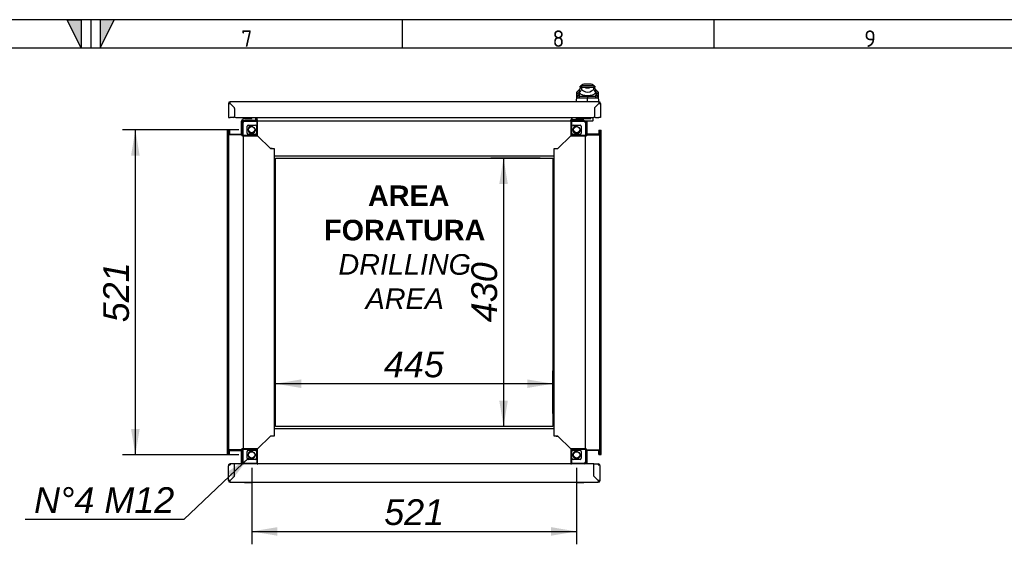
# Paper-space layout 'Layout1' of a CAD drawing. Extents: x 94 to 6181, y 158 to 4314.
# Tile 10 of 11: x 3024 to 4603, y 3473 to 4314. Entities that reach past the tile are written whole.
import ezdxf
from ezdxf.lldxf.tags import DXFTag

# ---------------------------------------------------------------- set-up
doc = ezdxf.new("R2010")
doc.units = 0
doc.header["$LTSCALE"] = 15
doc.layers.get('0').update_dxf_attribs({"linetype": 'CONTINUOUS'})
for name, color, linetype in [('_TRANSLATION', 7, 'CONTINUOUS'), ('AE00198_03', 7, 'CONTINUOUS'), ('AE00219_03', 7, 'CONTINUOUS'), ('AE00992_10', 7, 'CONTINUOUS'), ('AE00992_31', 7, 'CONTINUOUS'), ('DEFAULT', 7, 'CONTINUOUS'), ('DV5__TRANSLATION', 7, 'CONTINUOUS'), ('F0000000_08', 7, 'CONTINUOUS'), ('F0000000_12', 7, 'CONTINUOUS'), ('F0000001_24', 7, 'CONTINUOUS'), ('F0000001_44', 7, 'CONTINUOUS'), ('F0000001_45', 7, 'CONTINUOUS'), ('M0000000_06', 7, 'CONTINUOUS'), ('M0000000_14', 7, 'CONTINUOUS'), ('M0000000_39', 7, 'CONTINUOUS'), ('M0000000_54', 7, 'CONTINUOUS'), ('M0000000_70', 7, 'CONTINUOUS')]:
    doc.layers.add(name, color=color, linetype=linetype)
doc.styles.add('SEACAD_ARIAL', font='arial.ttf')
doc.styles.add('SEACAD_ARIALI', font='ariali.ttf')
tags = doc.linetypes.add('CENTER2', pattern=[28.575, 19.05, -3.175, 3.175, -3.175]).pattern_tags.tags
tags[10:11] = [DXFTag(74, 4), DXFTag(75, 0), DXFTag(340, '0'), DXFTag(46, 0.0), DXFTag(50, 0.0), DXFTag(44, 0.0), DXFTag(45, 0.0)]
tags[8:9] = [DXFTag(74, 4), DXFTag(75, 0), DXFTag(340, '0'), DXFTag(46, 0.0), DXFTag(50, 0.0), DXFTag(44, 0.0), DXFTag(45, 0.0)]
tags[6:7] = [DXFTag(74, 4), DXFTag(75, 0), DXFTag(340, '0'), DXFTag(46, 0.0), DXFTag(50, 0.0), DXFTag(44, 0.0), DXFTag(45, 0.0)]
tags[4:5] = [DXFTag(74, 4), DXFTag(75, 0), DXFTag(340, '0'), DXFTag(46, 0.0), DXFTag(50, 0.0), DXFTag(44, 0.0), DXFTag(45, 0.0)]
doc.dimstyles.new('ISO', dxfattribs={"dimtxt": 13.75, "dimasz": 13.75, "dimexe": 6.875, "dimexo": 6.875, "dimgap": 3.4375, "dimtad": 1, "dimdec": 1, "dimtxsty": 'SEACAD_ARIAL', "dimblk1": '_SE_FILLED', "dimblk2": '_SE_FILLED', "dimsah": 1, "dimcen": 6.875, "dimazin": 3, "dimtfac": 0.7, "dimtdec": 3, "dimtmove": 0, "dimatfit": 3})
doc.dimstyles.new('ISO_ALLIN', dxfattribs={"dimtxt": 41.25, "dimasz": 41.25, "dimexe": 20.625, "dimexo": 20.625, "dimgap": 10.3125, "dimtad": 1, "dimtih": 1, "dimtoh": 1, "dimdec": 1, "dimtxsty": 'SEACAD_ARIAL', "dimblk1": '_SE_FILLED', "dimblk2": '_SE_FILLED', "dimsah": 1, "dimcen": 20.625, "dimazin": 3, "dimtfac": 0.7, "dimtdec": 3, "dimtofl": 0, "dimtmove": 0, "dimatfit": 3, "dimtolj": 1})

# ---------------------------------------------------------------- blocks, each defined once
blk = doc.blocks.new('DMBLK15')
at = {"layer": '_TRANSLATION', "linetype": 'CONTINUOUS'}
for points in [[(3475, 3737.4), (3433.7, 3730.5), (3475, 3723.7)], [(3837.5, 3737.4), (3837.5, 3723.7), (3878.7, 3730.5)]]:
    blk.add_hatch(color=7, dxfattribs=at).paths.add_polyline_path(points)
at = {"layer": '_TRANSLATION', "color": 7, "linetype": 'CONTINUOUS'}
for p, q in [((3433.7, 3682.6), (3433.7, 3751.2)), ((3878.7, 3682.6), (3878.7, 3751.2)), ((3878.7, 3730.5), (3433.7, 3730.5))]:
    blk.add_line(p, q, dxfattribs=at)
at = {"layer": '_TRANSLATION', "color": 7, "linetype": 'CONTINUOUS', "style": 'SEACAD_ARIALI'}
blk.add_text('445', height=41.25, dxfattribs=at).set_placement((3607.6, 3740.8))
blk = doc.blocks.new('_SE_FILLED')
at = {"color": 0}
blk.add_line((0, 0), (-1, 0), dxfattribs=at)
blk.add_solid([(0, 0), (-1, -0.1665), (-1, 0.1665), (0, 0)], dxfattribs=at)
blk = doc.blocks.new('DMBLK16')
at = {"layer": '_TRANSLATION', "linetype": 'CONTINUOUS'}
for points in [[(3792.7, 4050.7), (3806.4, 4050.7), (3799.5, 4092)], [(3792.7, 3703.2), (3799.5, 3662), (3806.4, 3703.2)]]:
    blk.add_hatch(color=7, dxfattribs=at).paths.add_polyline_path(points)
at = {"layer": '_TRANSLATION', "color": 7, "linetype": 'CONTINUOUS'}
for p, q in [((3858.1, 4092), (3778.9, 4092)), ((3799.5, 4092), (3799.5, 3662)), ((3858.1, 3662), (3778.9, 3662))]:
    blk.add_line(p, q, dxfattribs=at)
at = {"layer": '_TRANSLATION', "color": 7, "linetype": 'CONTINUOUS', "style": 'SEACAD_ARIALI'}
blk.add_text('430', height=41.25, rotation=90, dxfattribs=at).set_placement((3789.2, 3828.9))
blk = doc.blocks.new('DMBLK20')
at = {"layer": '_TRANSLATION', "linetype": 'CONTINUOUS'}
for points in [[(3437, 3486.9), (3437, 3500.7), (3395.7, 3493.8)], [(3875.5, 3486.9), (3916.7, 3493.8), (3875.5, 3500.7)]]:
    blk.add_hatch(color=7, dxfattribs=at).paths.add_polyline_path(points)
at = {"layer": '_TRANSLATION', "color": 7, "linetype": 'CONTINUOUS'}
for p, q in [((3395.7, 3595.9), (3395.7, 3473.2)), ((3916.7, 3595.9), (3916.7, 3473.2)), ((3395.7, 3493.8), (3916.7, 3493.8))]:
    blk.add_line(p, q, dxfattribs=at)
at = {"layer": '_TRANSLATION', "color": 7, "linetype": 'CONTINUOUS', "style": 'SEACAD_ARIALI'}
blk.add_text('521', height=41.25, dxfattribs=at).set_placement((3608.1, 3504.1))
blk = doc.blocks.new('DMBLK21')
at = {"layer": '_TRANSLATION', "linetype": 'CONTINUOUS'}
for points in [[(3202.3, 4096.2), (3216, 4096.2), (3209.1, 4137.5)], [(3202.3, 3657.7), (3209.1, 3616.5), (3216, 3657.7)]]:
    blk.add_hatch(color=7, dxfattribs=at).paths.add_polyline_path(points)
at = {"layer": '_TRANSLATION', "color": 7, "linetype": 'CONTINUOUS'}
for p, q in [((3375.1, 4137.5), (3188.5, 4137.5)), ((3209.1, 3616.5), (3209.1, 4137.5)), ((3375.1, 3616.5), (3188.5, 3616.5))]:
    blk.add_line(p, q, dxfattribs=at)
at = {"layer": '_TRANSLATION', "color": 7, "linetype": 'CONTINUOUS', "style": 'SEACAD_ARIALI'}
blk.add_text('521', height=41.25, rotation=90, dxfattribs=at).set_placement((3198.8, 3828.9))
blk = doc.blocks.new('DMBLK22')
at = {"layer": '_TRANSLATION', "linetype": 'CONTINUOUS'}
blk.add_hatch(color=7, dxfattribs=at).paths.add_polyline_path([(3366.2, 3579), (3391.4, 3612.3), (3356.7, 3589)])
at = {"layer": '_TRANSLATION', "color": 7, "linetype": 'CONTINUOUS'}
for p, q in [((3391.4, 3612.3), (3286.7, 3513)), ((3286.7, 3513), (3032.3, 3513))]:
    blk.add_line(p, q, dxfattribs=at)
at = {"layer": '_TRANSLATION', "color": 7, "linetype": 'CONTINUOUS', "style": 'SEACAD_ARIALI'}
blk.add_text('N°4 M12', height=41.25, dxfattribs=at).set_placement((3046.7, 3523.4))

psp = doc.layouts.get("Layout1")

# ---------------------------------------------------------------- hatches: boundary and pattern name
at = {"linetype": 'CONTINUOUS'}
for points in [[(3122.3, 4313.83), (3099.59, 4313.83), (3122.3, 4268.39)], [(3152.59, 4313.83), (3152.59, 4268.39), (3175.31, 4313.83)]]:
    psp.add_hatch(color=7, dxfattribs=at).paths.add_polyline_path(points)

# ---------------------------------------------------------------- linework, layer by layer
at = {"color": 7, "linetype": 'CONTINUOUS'}
for p, q in [((6181.38, 4313.83), (93.52, 4313.83)), ((3137.45, 4313.83), (3137.45, 4268.39)), ((3637.2, 4313.83), (3637.2, 4268.39)), ((4136.95, 4313.83), (4136.95, 4268.39))]:
    psp.add_line(p, q, dxfattribs=at)
for points in [[(3122.3, 4313.83), (3122.3, 4268.39), (3099.59, 4313.83), (3122.3, 4313.83)], [(3152.59, 4313.83), (3152.59, 4268.39), (3175.31, 4313.83), (3152.59, 4313.83)]]:
    psp.add_lwpolyline(points, dxfattribs=at)
at = {"layer": 'AE00198_03', "color": 7, "linetype": 'CONTINUOUS'}
for p, q in [((3395.48, 4156.68), (3384.98, 4156.68)), ((3384.98, 4156.68), (3384.98, 4155.98)), ((3387.23, 4152.78), (3387.23, 4152.23)), ((3387.85, 4152.23), (3387.85, 4152.78)), ((3392.62, 4152.23), (3392.62, 4152.78)), ((3393.23, 4152.23), (3393.23, 4152.78)), ((3395.48, 4155.98), (3395.48, 4156.68)), ((3927.48, 4156.18), (3916.98, 4156.18)), ((3916.98, 4156.18), (3916.98, 4155.48)), ((3919.23, 4152.78), (3919.23, 4152.23)), ((3919.85, 4152.23), (3919.85, 4152.78)), ((3924.62, 4152.23), (3924.62, 4152.78)), ((3925.23, 4152.23), (3925.23, 4152.78)), ((3927.48, 4155.48), (3927.48, 4156.18))]:
    psp.add_line(p, q, dxfattribs=at)
for centre, start, end in [((3390.91, 4151.3), 134.85503, 137.82528), ((3389.55, 4151.3), 42.17472, 45.14497), ((3922.91, 4150.8), 129.5208, 137.82528), ((3921.55, 4150.8), 42.17472, 50.4792)]:
    psp.add_arc(centre, 8, start, end, dxfattribs=at)
at = {"layer": 'AE00219_03', "color": 7, "linetype": 'CONTINUOUS'}
for p, q in [((3384.23, 3572.48), (3384.23, 3572.28)), ((3384.23, 3572.28), (3396.23, 3572.28)), ((3396.23, 3572.28), (3396.23, 3572.48)), ((3916.23, 3572.48), (3916.23, 3572.28)), ((3916.23, 3572.28), (3928.23, 3572.28)), ((3928.23, 3572.28), (3928.23, 3572.48))]:
    psp.add_line(p, q, dxfattribs=at)
at = {"layer": 'AE00992_10', "color": 7, "linetype": 'CONTINUOUS'}
for p, q in [((3920.82, 4200.98), (3917.25, 4197.53)), ((3920.71, 4200.87), (3920.71, 4197.23)), ((3923.71, 4207.98), (3921.21, 4205.48)), ((3924.26, 4205.48), (3921.21, 4205.48)), ((3924.36, 4205.48), (3921.36, 4202.48)), ((3921.36, 4197.24), (3921.36, 4202.48)), ((3924.26, 4207.98), (3923.71, 4207.98)), ((3944.16, 4207.98), (3924.26, 4207.98)), ((3924.26, 4207.98), (3924.26, 4205.48)), ((3924.36, 4205.48), (3924.26, 4205.48)), ((3924.36, 4205.48), (3929.21, 4205.48)), ((3924.36, 4205.48), (3924.36, 4201.9)), ((3924.36, 4201.9), (3927.62, 4199.62)), ((3929.15, 4205.48), (3934.21, 4205.48)), ((3929.21, 4205.47), (3929.21, 4205.48)), ((3938.1, 4210.48), (3930.33, 4210.48)), ((3934.21, 4205.48), (3939.21, 4205.48)), ((3939.21, 4205.48), (3944.06, 4205.48)), ((3939.21, 4205.48), (3939.21, 4205.47)), ((3940.81, 4199.62), (3944.06, 4201.9)), ((3944.06, 4201.9), (3944.06, 4205.48)), ((3947.06, 4202.48), (3944.06, 4205.48)), ((3944.16, 4205.48), (3944.06, 4205.48)), ((3944.16, 4207.98), (3944.16, 4205.48)), ((3944.71, 4207.98), (3944.16, 4207.98)), ((3947.21, 4205.48), (3944.16, 4205.48)), ((3947.21, 4205.48), (3944.71, 4207.98)), ((3947.06, 4202.48), (3947.06, 4197.24)), ((3951.2, 4197.53), (3947.62, 4200.98)), ((3947.71, 4197.99), (3947.71, 4200.89)), ((3916.72, 4182.48), (3917.03, 4191.23)), ((3917.03, 4191.23), (3917.13, 4194.25)), ((3920.6, 4193.97), (3917.03, 4191.23)), ((3917.15, 4189.75), (3917.03, 4191.23)), ((3917.13, 4194.25), (3917.25, 4197.53)), ((3920.71, 4196.99), (3917.13, 4194.25)), ((3920.69, 4192.47), (3917.15, 4189.75)), ((3922.39, 4191.48), (3919.31, 4188.07)), ((3920.71, 4196.99), (3920.6, 4193.97)), ((3920.6, 4193.97), (3920.69, 4192.47)), ((3921.36, 4197.23), (3920.71, 4197.23)), ((3920.71, 4197.23), (3920.71, 4196.99)), ((3921.36, 4196.32), (3921.36, 4197.24)), ((3922.39, 4191.48), (3934.24, 4191.48)), ((3934.22, 4182.78), (3934.22, 4188.03)), ((3934.3, 4188.03), (3934.23, 4188.03)), ((3934.24, 4191.48), (3946.05, 4191.48)), ((3934.24, 4191.48), (3934.3, 4188.03)), ((3949.13, 4188.07), (3946.05, 4191.48)), ((3947.06, 4197.24), (3947.06, 4196.32)), ((3947.71, 4197.23), (3947.06, 4197.23)), ((3947.71, 4197.99), (3947.71, 4197.93)), ((3947.71, 4197.93), (3947.71, 4197.23)), ((3947.74, 4196.99), (3947.71, 4197.93)), ((3947.84, 4193.97), (3947.74, 4196.99)), ((3951.31, 4194.25), (3947.74, 4196.99)), ((3947.76, 4192.47), (3947.84, 4193.97)), ((3951.3, 4189.75), (3947.76, 4192.47)), ((3951.42, 4191.24), (3947.84, 4193.97)), ((3951.2, 4197.53), (3951.31, 4194.25)), ((3951.42, 4191.24), (3951.3, 4189.75)), ((3951.31, 4194.25), (3951.42, 4191.24)), ((3951.42, 4191.24), (3951.72, 4182.48)), ((3948.21, 4175.43), (3948.21, 4175.47)), ((3950.71, 4177.98), (3950.75, 4177.98)), ((3951.21, 4178.43), (3951.21, 4178.47)), ((3945.23, 4165.98), (3945.18, 4165.98))]:
    psp.add_line(p, q, dxfattribs=at)
for centre, radius, start, end in [((3934.18, 4284.42), 85.1, 260.95265, 261.22318), ((3943.05, 4186.59), 24.16, 140.68004, 153.86836), ((3930.33, 4200.48), 10, 90, 131.40962), ((3934.21, 4220.65), 15.98, 251.77022, 288.22978), ((3938.1, 4200.48), 10, 48.59038, 90), ((3925.37, 4186.59), 24.16, 26.13129, 39.32031), ((3934.18, 4284.42), 85.1, 278.72858, 279.10286), ((3922.88, 2887.1), 1300.98, 89.5005, 90.15719), ((3932.18, 4209.69), 17.2, 231.0215, 249.30932), ((3934.21, 4222.37), 29.9, 254.26409, 285.73591), ((3934.21, 4209.37), 11.77, 235.92812, 304.07188), ((3934.21, 4219.41), 27.16, 262.77113, 277.22887), ((3945.56, 2890.68), 1297.4, 89.84206, 90.49723), ((3936.24, 4209.69), 17.2, 290.69068, 308.9785)]:
    psp.add_arc(centre, radius, start, end, dxfattribs=at)
for major_axis, start_param, end_param in [((-19.01, 0), 1.1302341, 1.3900659), ((19.01, 0), 4.8931195, 5.1529512)]:
    psp.add_ellipse((3934.21, 4206.47), major_axis=major_axis, ratio=0.7484003, start_param=start_param, end_param=end_param, dxfattribs=at)
for points, knots in [([(3919.31, 4188.07), (3919.25, 4188.07), (3919.14, 4188.07), (3918.98, 4188.08), (3918.83, 4188.09), (3918.68, 4188.12), (3918.54, 4188.14), (3918.4, 4188.18), (3918.28, 4188.22), (3918.16, 4188.27), (3918.04, 4188.33), (3917.94, 4188.4), (3917.81, 4188.49), (3917.66, 4188.62), (3917.52, 4188.8), (3917.39, 4189), (3917.29, 4189.22), (3917.21, 4189.47), (3917.17, 4189.66), (3917.15, 4189.75)], [0, 0, 0, 0, 0.0476386, 0.0949553, 0.1419728, 0.1887148, 0.2352049, 0.2814675, 0.3275271, 0.3734086, 0.4191372, 0.4647384, 0.5102379, 0.5960122, 0.6798471, 0.7619433, 0.8425149, 0.921788, 1, 1, 1, 1]), ([(3920.69, 4192.47), (3920.7, 4192.43), (3920.72, 4192.36), (3920.76, 4192.25), (3920.8, 4192.15), (3920.86, 4192.06), (3920.92, 4191.97), (3920.99, 4191.89), (3921.06, 4191.82), (3921.15, 4191.76), (3921.24, 4191.7), (3921.34, 4191.65), (3921.44, 4191.61), (3921.56, 4191.57), (3921.68, 4191.54), (3921.81, 4191.52), (3921.94, 4191.5), (3922.09, 4191.48), (3922.24, 4191.48), (3922.34, 4191.48), (3922.39, 4191.48)], [0, 0, 0, 0, 0.0539136, 0.1075992, 0.1611369, 0.2146076, 0.2680922, 0.3216719, 0.3754272, 0.429438, 0.4837829, 0.5385391, 0.5937822, 0.6495858, 0.7060212, 0.7631574, 0.8210608, 0.8797954, 0.9394223, 1, 1, 1, 1]), ([(3946.05, 4191.48), (3946.11, 4191.48), (3946.23, 4191.48), (3946.4, 4191.49), (3946.55, 4191.5), (3946.7, 4191.53), (3946.84, 4191.56), (3946.97, 4191.6), (3947.09, 4191.65), (3947.21, 4191.7), (3947.31, 4191.77), (3947.4, 4191.84), (3947.48, 4191.92), (3947.56, 4192.01), (3947.62, 4192.11), (3947.68, 4192.22), (3947.72, 4192.34), (3947.75, 4192.43), (3947.76, 4192.47)], [0, 0, 0, 0, 0.0681777, 0.1351487, 0.2009967, 0.2658101, 0.3296811, 0.3927063, 0.4549862, 0.516625, 0.5777301, 0.6384117, 0.6987825, 0.7589567, 0.8190498, 0.8791777, 0.9394562, 1, 1, 1, 1]), ([(3951.3, 4189.75), (3951.28, 4189.7), (3951.26, 4189.6), (3951.23, 4189.45), (3951.18, 4189.32), (3951.13, 4189.18), (3951.08, 4189.06), (3951.02, 4188.94), (3950.95, 4188.83), (3950.87, 4188.73), (3950.79, 4188.64), (3950.7, 4188.55), (3950.58, 4188.45), (3950.42, 4188.34), (3950.21, 4188.24), (3949.97, 4188.16), (3949.72, 4188.11), (3949.44, 4188.07), (3949.24, 4188.07), (3949.13, 4188.07)], [0, 0, 0, 0, 0.0426446, 0.085572, 0.1288221, 0.1724341, 0.2164463, 0.2608958, 0.3058186, 0.3512498, 0.3972232, 0.4437714, 0.4909257, 0.5741114, 0.6577585, 0.7420217, 0.8270523, 0.9129975, 1, 1, 1, 1])]:
    psp.add_open_spline(points, degree=3, knots=knots, dxfattribs=at)
at = {"layer": 'AE00992_31', "color": 7, "linetype": 'CONTINUOUS'}
for p, q in [((3944.91, 4157.98), (3945.5, 4157.98)), ((3945.18, 4162.48), (3945.23, 4162.48)), ((3945.18, 4162.28), (3945.23, 4162.28))]:
    psp.add_line(p, q, dxfattribs=at)
at = {"layer": 'DEFAULT', "color": 7, "linetype": 'CONTINUOUS'}
psp.add_line((6181.38, 4268.39), (93.52, 4268.39), dxfattribs=at)
at = {"layer": 'DV5__TRANSLATION', "color": 7, "linetype": 'CENTER2'}
for p, q in [((3433.73, 4091.98), (3878.73, 4091.98)), ((3433.73, 3661.98), (3433.73, 4091.98)), ((3878.73, 4091.98), (3878.73, 3661.98)), ((3878.73, 3661.98), (3433.73, 3661.98))]:
    psp.add_line(p, q, dxfattribs=at)
at = {"layer": 'F0000000_08', "color": 7, "linetype": 'CONTINUOUS'}
for p, q in [((3381.73, 4152.48), (3381.73, 4154.98)), ((3382.73, 4155.98), (3395.72, 4155.98)), ((3383.98, 4152.48), (3383.98, 4152.22)), ((3396.18, 4152.78), (3384.28, 4152.78)), ((3396.48, 4152.23), (3396.48, 4152.48)), ((3401.06, 4156.98), (3401.63, 4155.45)), ((3401.63, 4155.45), (3402.11, 4154.17))]:
    psp.add_line(p, q, dxfattribs=at)
for centre, radius, start, end in [((3382.73, 4154.98), 1, 90, 180), ((3382.73, 4152.48), 1, 180, 243.61406), ((3384.28, 4152.48), 0.3, 90, 180), ((3395.72, 4156.98), 1, 270, 290.36413), ((3395.72, 4156.98), 1, 290.36413, 0), ((3396.18, 4152.48), 0.3, 0, 90), ((3400.23, 4153.48), 2, 321.31781, 20.47745)]:
    psp.add_arc(centre, radius, start, end, dxfattribs=at)
at = {"layer": 'F0000000_12', "color": 7, "linetype": 'CONTINUOUS'}
psp.add_line((3368.35, 4158.48), (3368.17, 4158.48), dxfattribs=at)
at = {"layer": 'F0000001_24', "color": 7, "linetype": 'CONTINUOUS'}
for p, q in [((3915.73, 4154.98), (3915.73, 4153.28)), ((3915.73, 4152.48), (3915.73, 4153.28)), ((3915.73, 4152.23), (3915.73, 4152.48)), ((3916.23, 4155.48), (3918.73, 4155.48)), ((3918.73, 4152.78), (3916.23, 4152.78)), ((3918.73, 4155.48), (3930.22, 4155.48)), ((3928.18, 4152.78), (3918.73, 4152.78)), ((3927.73, 4156.98), (3927.73, 4156.48)), ((3928.48, 4152.22), (3928.48, 4152.48)), ((3930.22, 4155.48), (3930.63, 4155.48)), ((3930.63, 4155.48), (3936.53, 4155.48)), ((3936.53, 4155.48), (3937.74, 4155.48)), ((3937.74, 4155.48), (3938.73, 4155.48)), ((3939.73, 4156.61), (3939.73, 4156.98)), ((3939.73, 4156.48), (3939.73, 4156.61)), ((3942.73, 4156.98), (3942.73, 4156.61)), ((3942.73, 4156.61), (3942.73, 4151.98)), ((3942.93, 4155.96), (3942.73, 4155.96)), ((3942.93, 4153.48), (3942.73, 4153.48)), ((3942.93, 4156.92), (3942.93, 4156.53)), ((3942.93, 4156.53), (3942.93, 4155.96)), ((3942.93, 4155.96), (3942.93, 4153.48)), ((3930.63, 4151.48), (3930.31, 4151.48)), ((3936.53, 4151.48), (3930.63, 4151.48)), ((3937.74, 4151.48), (3936.53, 4151.48)), ((3942.23, 4151.48), (3937.74, 4151.48))]:
    psp.add_line(p, q, dxfattribs=at)
for centre, radius, start, end in [((3916.23, 4154.98), 0.5, 90, 180), ((3916.23, 4153.28), 0.5, 180, 270), ((3928.73, 4156.48), 1, 180, 270), ((3928.18, 4152.48), 0.3, 0, 90), ((3938.73, 4156.48), 1, 270, 0), ((3942.23, 4151.98), 0.5, 270, 0)]:
    psp.add_arc(centre, radius, start, end, dxfattribs=at)
at = {"layer": 'F0000001_44', "color": 7, "linetype": 'CONTINUOUS'}
for p, q in [((3358.55, 3600.48), (3361.03, 3600.48)), ((3361.03, 3600.47), (3358.55, 3600.47)), ((3368.23, 3601.98), (3361.03, 3601.98)), ((3361.03, 3601.98), (3361.03, 3600.47)), ((3368.23, 3582.5), (3368.23, 3601.98)), ((3368.23, 3601.98), (3368.28, 3601.98)), ((3368.23, 3600.48), (3368.28, 3600.48)), ((3404.23, 3601.98), (3368.28, 3601.98)), ((3368.28, 3582.48), (3368.28, 3601.98)), ((3907.23, 3601.98), (3405.23, 3601.98)), ((3944.18, 3601.98), (3908.23, 3601.98)), ((3944.18, 3582.48), (3944.18, 3601.98)), ((3944.23, 3601.98), (3944.18, 3601.98)), ((3944.23, 3600.48), (3944.18, 3600.48)), ((3944.23, 3582.5), (3944.23, 3601.98)), ((3944.23, 3601.98), (3951.43, 3601.98)), ((3951.43, 3601.98), (3951.43, 3600.47)), ((3953.91, 3600.48), (3951.43, 3600.48)), ((3951.43, 3600.47), (3953.91, 3600.47)), ((3358.23, 3575.28), (3358.23, 3599.18)), ((3954.23, 3575.28), (3954.23, 3599.18)), ((3361.03, 3575.3), (3368.23, 3582.5)), ((3361.03, 3575.3), (3361.05, 3575.28)), ((3361.05, 3575.28), (3361.03, 3575.3)), ((3361.03, 3572.48), (3951.43, 3572.48)), ((3368.25, 3582.48), (3361.05, 3575.28)), ((3368.28, 3582.48), (3368.25, 3582.48)), ((3944.18, 3582.48), (3944.21, 3582.48)), ((3944.21, 3582.48), (3951.41, 3575.28)), ((3951.43, 3575.3), (3944.23, 3582.5)), ((3951.43, 3575.3), (3951.41, 3575.28)), ((3951.41, 3575.28), (3951.43, 3575.3))]:
    psp.add_line(p, q, dxfattribs=at)
for centre, radius, start, end in [((3361.03, 3599.18), 2.8, 152.336, 180), ((3361.03, 3599.18), 2.8, 90, 152.336), ((3951.43, 3599.18), 2.8, 27.664, 90), ((3951.43, 3599.18), 2.8, 0, 27.664), ((3360.88, 3401.3), 174, 89.94822, 90.87028), ((3361.03, 3575.28), 2.8, 180, 270), ((3206.98, 3574.98), 154.07, 359.0701, 0.1114), ((4105.48, 3574.98), 154.07, 179.8886, 180.9299), ((3951.59, 3401.3), 174, 89.12972, 90.05178), ((3951.43, 3575.28), 2.8, 270, 0)]:
    psp.add_arc(centre, radius, start, end, dxfattribs=at)
for centre, major_axis, start_param, end_param in [((3361.03, 3599.18), (2.8, 0), 2.6587647, 3.1415927), ((3951.43, 3599.18), (-2.8, 0), 3.1415927, 3.6244206)]:
    psp.add_ellipse(centre, major_axis=major_axis, ratio=0.9984615, start_param=start_param, end_param=end_param, dxfattribs=at)
at = {"layer": 'F0000001_45', "color": 7, "linetype": 'CONTINUOUS'}
for p, q in [((3358.23, 4179.68), (3358.23, 4156.98)), ((3952.43, 4182.48), (3361.03, 4182.48)), ((3361.05, 4179.68), (3361.03, 4179.66)), ((3361.03, 4179.66), (3367.65, 4173.04)), ((3367.7, 4173.03), (3361.05, 4179.68)), ((3368.23, 4171.63), (3368.23, 4158.98)), ((3368.28, 4171.62), (3368.28, 4158.98)), ((3945.18, 4171.62), (3945.18, 4158.98)), ((3945.23, 4171.63), (3945.23, 4158.98)), ((3945.77, 4173.03), (3952.41, 4179.68)), ((3952.43, 4179.66), (3945.82, 4173.04)), ((3952.41, 4179.68), (3952.43, 4179.66)), ((3955.23, 4179.68), (3955.23, 4156.98)), ((3358.23, 4156.98), (3361.03, 4156.98)), ((3366.23, 4156.98), (3361.03, 4156.98)), ((3370.28, 4156.98), (3943.18, 4156.98)), ((3947.23, 4156.98), (3952.43, 4156.98)), ((3955.23, 4156.98), (3952.43, 4156.98))]:
    psp.add_line(p, q, dxfattribs=at)
for centre, radius, start, end in [((3361.03, 4179.68), 2.8, 90, 180), ((3360.88, 4353.65), 174, 269.12972, 270.05178), ((3206.94, 4179.97), 154.11, 359.88874, 0.92976), ((3366.23, 4171.63), 2, 0, 45), ((3366.28, 4171.62), 2, 0, 45), ((3947.18, 4171.62), 2, 135, 180), ((3947.23, 4171.63), 2, 135, 180), ((4126.41, 4179.83), 174, 179.12972, 180.05178), ((3952.43, 4179.68), 2.8, 0, 90), ((3952.73, 4333.73), 154.07, 269.8886, 270.9299), ((3366.23, 4158.98), 2, 270, 0), ((3370.28, 4158.98), 2, 180, 270), ((3943.18, 4158.98), 2, 270, 0), ((3947.23, 4158.98), 2, 180, 270)]:
    psp.add_arc(centre, radius, start, end, dxfattribs=at)
at = {"layer": 'M0000000_06', "color": 7, "linetype": 'CONTINUOUS'}
for p, q in [((3380.98, 4148.98), (3380.98, 4128.98)), ((3381.73, 4128.98), (3381.73, 4148.98)), ((3404.23, 4152.23), (3384.23, 4152.23)), ((3384.23, 4151.48), (3404.23, 4151.48)), ((3388.23, 4131.98), (3388.23, 4142.98)), ((3390.23, 4144.98), (3401.23, 4144.98)), ((3403.23, 4142.98), (3403.23, 4131.98)), ((3404.23, 4152.23), (3405.23, 4152.23)), ((3404.23, 4148.98), (3404.23, 4152.23)), ((3404.23, 4128.98), (3404.23, 4148.98)), ((3405.23, 4148.98), (3405.23, 4152.23)), ((3405.23, 4127.98), (3405.23, 4148.98)), ((3907.23, 4152.23), (3907.23, 4148.98)), ((3908.23, 4152.23), (3907.23, 4152.23)), ((3907.23, 4148.98), (3907.23, 4127.98)), ((3908.23, 4152.23), (3908.23, 4148.98)), ((3928.23, 4152.23), (3908.23, 4152.23)), ((3908.23, 4151.48), (3928.23, 4151.48)), ((3908.23, 4148.98), (3908.23, 4128.98)), ((3909.23, 4131.98), (3909.23, 4142.98)), ((3911.23, 4144.98), (3922.23, 4144.98)), ((3924.23, 4142.98), (3924.23, 4131.98)), ((3930.73, 4148.98), (3930.73, 4128.98)), ((3931.48, 4128.98), (3931.48, 4148.98)), ((3380.98, 4128.98), (3380.98, 4127.98)), ((3380.98, 4128.98), (3384.23, 4128.98)), ((3380.98, 4127.98), (3384.23, 4127.98)), ((3384.23, 4128.98), (3404.23, 4128.98)), ((3384.23, 4127.98), (3405.23, 4127.98)), ((3401.23, 4129.98), (3390.23, 4129.98)), ((3907.23, 4127.98), (3928.23, 4127.98)), ((3908.23, 4128.98), (3928.23, 4128.98)), ((3922.23, 4129.98), (3911.23, 4129.98)), ((3928.23, 4128.98), (3931.48, 4128.98)), ((3928.23, 4127.98), (3931.48, 4127.98)), ((3931.48, 4128.98), (3931.48, 4127.98)), ((3384.23, 3625.98), (3380.98, 3625.98)), ((3380.98, 3624.98), (3380.98, 3625.98)), ((3384.23, 3624.98), (3380.98, 3624.98)), ((3380.98, 3624.98), (3380.98, 3604.98)), ((3381.73, 3604.98), (3381.73, 3624.98)), ((3405.23, 3625.98), (3384.23, 3625.98)), ((3404.23, 3624.98), (3384.23, 3624.98)), ((3388.23, 3610.98), (3388.23, 3621.98)), ((3390.23, 3623.98), (3401.23, 3623.98)), ((3403.23, 3621.98), (3403.23, 3610.98)), ((3404.23, 3604.98), (3404.23, 3624.98)), ((3405.23, 3604.98), (3405.23, 3625.98)), ((3907.23, 3625.98), (3907.23, 3604.98)), ((3928.23, 3625.98), (3907.23, 3625.98)), ((3908.23, 3624.98), (3908.23, 3604.98)), ((3928.23, 3624.98), (3908.23, 3624.98)), ((3909.23, 3610.98), (3909.23, 3621.98)), ((3911.23, 3623.98), (3922.23, 3623.98)), ((3924.23, 3621.98), (3924.23, 3610.98)), ((3931.48, 3625.98), (3928.23, 3625.98)), ((3931.48, 3624.98), (3928.23, 3624.98)), ((3930.73, 3624.98), (3930.73, 3604.98)), ((3931.48, 3624.98), (3931.48, 3625.98)), ((3931.48, 3604.98), (3931.48, 3624.98)), ((3404.23, 3602.48), (3384.23, 3602.48)), ((3401.23, 3608.98), (3390.23, 3608.98)), ((3404.23, 3601.73), (3404.23, 3604.98)), ((3404.23, 3601.73), (3405.23, 3601.73)), ((3405.23, 3601.73), (3405.23, 3604.98)), ((3907.23, 3604.98), (3907.23, 3601.73)), ((3908.23, 3601.73), (3907.23, 3601.73)), ((3908.23, 3604.98), (3908.23, 3601.73)), ((3928.23, 3602.48), (3908.23, 3602.48)), ((3922.23, 3608.98), (3911.23, 3608.98))]:
    psp.add_line(p, q, dxfattribs=at)
for centre in [(3395.73, 4137.48), (3916.73, 4137.48), (3395.73, 3616.48), (3916.73, 3616.48)]:
    psp.add_circle(centre, 5.05, dxfattribs=at)
for centre, radius, start, end in [((3384.23, 4148.98), 3.25, 90, 180), ((3384.23, 4148.98), 2.5, 90, 180), ((3390.23, 4142.98), 2, 90, 180), ((3395.73, 4137.48), 6, 75, 15), ((3401.23, 4142.98), 2, 0, 90), ((3911.23, 4142.98), 2, 90, 180), ((3916.73, 4137.48), 6, 75, 15), ((3922.23, 4142.98), 2, 0, 90), ((3928.23, 4148.98), 3.25, 0, 90), ((3928.23, 4148.98), 2.5, 0, 90), ((3390.23, 4131.98), 2, 180, 270), ((3401.23, 4131.98), 2, 270, 0), ((3911.23, 4131.98), 2, 180, 270), ((3922.23, 4131.98), 2, 270, 0), ((3390.23, 3621.98), 2, 90, 180), ((3395.73, 3616.48), 6, 75, 15), ((3401.23, 3621.98), 2, 0, 90), ((3911.23, 3621.98), 2, 90, 180), ((3916.73, 3616.48), 6, 75, 15), ((3922.23, 3621.98), 2, 0, 90), ((3384.23, 3604.98), 3.25, 180, 247.3801), ((3384.23, 3604.98), 2.5, 180, 270), ((3390.23, 3610.98), 2, 180, 270), ((3401.23, 3610.98), 2, 270, 0), ((3911.23, 3610.98), 2, 180, 270), ((3922.23, 3610.98), 2, 270, 0), ((3928.23, 3604.98), 2.5, 270, 0), ((3928.23, 3604.98), 3.25, 292.6199, 0)]:
    psp.add_arc(centre, radius, start, end, dxfattribs=at)
at = {"layer": 'M0000000_14', "color": 7, "linetype": 'CONTINUOUS'}
for p, q in [((3402.73, 4152.78), (3402.73, 4156.98)), ((3403.93, 4152.78), (3403.93, 4153.48)), ((3404.03, 4153.48), (3404.03, 4152.23)), ((3908.43, 4153.48), (3908.43, 4152.23)), ((3908.53, 4152.78), (3908.53, 4153.48)), ((3909.73, 4152.78), (3909.73, 4156.98)), ((3360.03, 4130.48), (3380.43, 4130.48)), ((3379.73, 4129.28), (3380.43, 4129.28)), ((3379.73, 4129.18), (3380.98, 4129.18)), ((3932.73, 4129.18), (3931.48, 4129.18)), ((3952.43, 4130.48), (3932.03, 4130.48)), ((3932.73, 4129.28), (3932.03, 4129.28)), ((3360.03, 3623.48), (3380.43, 3623.48)), ((3379.73, 3624.78), (3380.98, 3624.78)), ((3379.73, 3624.68), (3380.43, 3624.68)), ((3932.73, 3624.78), (3931.48, 3624.78)), ((3932.73, 3624.68), (3932.03, 3624.68)), ((3952.43, 3623.48), (3932.03, 3623.48))]:
    psp.add_line(p, q, dxfattribs=at)
for centre, radius, start, end in [((3401.43, 4152.78), 1.3, 334.971, 0), ((3401.43, 4152.78), 2.5, 347.29097, 0), ((3911.03, 4152.78), 2.5, 180, 192.70903), ((3911.03, 4152.78), 1.3, 180, 205.029), ((3380.43, 4131.78), 1.3, 270, 295.029), ((3380.43, 4131.78), 2.5, 270, 282.70903), ((3932.03, 4131.78), 1.3, 244.971, 270), ((3932.03, 4131.78), 2.5, 257.29097, 270), ((3380.43, 3622.18), 2.5, 77.29097, 90), ((3380.43, 3622.18), 1.3, 64.971, 90), ((3932.03, 3622.18), 2.5, 90, 102.70903), ((3932.03, 3622.18), 1.3, 90, 115.029)]:
    psp.add_arc(centre, radius, start, end, dxfattribs=at)
at = {"layer": 'M0000000_39', "color": 7, "linetype": 'CONTINUOUS'}
for p, q in [((3356.23, 4136.98), (3356.23, 3616.98)), ((3358.73, 4136.98), (3356.23, 4136.98)), ((3358.73, 4136.98), (3358.73, 3616.98)), ((3360.03, 4136.98), (3358.73, 4136.98)), ((3360.03, 4136.98), (3360.03, 4129.48)), ((3952.43, 4136.98), (3952.43, 4129.48)), ((3952.43, 4136.98), (3953.73, 4136.98)), ((3953.73, 3616.98), (3953.73, 4136.98)), ((3953.73, 4136.98), (3956.23, 4136.98)), ((3956.23, 3616.98), (3956.23, 4136.98)), ((3379.73, 4129.48), (3360.03, 4129.48)), ((3379.73, 4129.48), (3379.73, 4127.98)), ((3380.98, 4127.98), (3379.73, 4127.98)), ((3381.73, 4127.98), (3381.73, 3625.98)), ((3425.73, 4107.48), (3405.23, 4127.98)), ((3886.73, 4107.48), (3907.23, 4127.98)), ((3930.73, 3625.98), (3930.73, 4127.98)), ((3931.48, 4127.98), (3932.73, 4127.98)), ((3932.73, 4129.48), (3932.73, 4127.98)), ((3932.73, 4129.48), (3952.43, 4129.48)), ((3428.53, 4107.48), (3425.73, 4107.48)), ((3883.93, 4107.48), (3886.73, 4107.48)), ((3431.73, 4094.98), (3431.73, 3658.98)), ((3880.73, 3658.98), (3880.73, 4094.98)), ((3425.73, 3646.48), (3405.23, 3625.98)), ((3428.53, 3646.48), (3425.73, 3646.48)), ((3883.93, 3646.48), (3886.73, 3646.48)), ((3886.73, 3646.48), (3907.23, 3625.98)), ((3358.73, 3616.98), (3356.23, 3616.98)), ((3360.03, 3616.98), (3358.73, 3616.98)), ((3360.03, 3616.98), (3360.03, 3624.48)), ((3379.73, 3624.48), (3360.03, 3624.48)), ((3380.98, 3625.98), (3379.73, 3625.98)), ((3379.73, 3624.48), (3379.73, 3625.98)), ((3931.48, 3625.98), (3932.73, 3625.98)), ((3932.73, 3624.48), (3932.73, 3625.98)), ((3932.73, 3624.48), (3952.43, 3624.48)), ((3952.43, 3616.98), (3952.43, 3624.48)), ((3952.43, 3616.98), (3953.73, 3616.98)), ((3953.73, 3616.98), (3956.23, 3616.98))]:
    psp.add_line(p, q, dxfattribs=at)
at = {"layer": 'M0000000_54', "color": 7, "linetype": 'CONTINUOUS'}
for p, q in [((3403.73, 4156.98), (3403.73, 4153.48)), ((3403.73, 4153.48), (3405.23, 4153.48)), ((3405.23, 4152.23), (3405.23, 4153.48)), ((3907.23, 4152.23), (3907.23, 4153.48)), ((3908.73, 4153.48), (3907.23, 4153.48)), ((3908.73, 4156.98), (3908.73, 4153.48)), ((3907.23, 4151.48), (3405.23, 4151.48)), ((3425.73, 4107.48), (3405.23, 4127.98)), ((3886.73, 4107.48), (3907.23, 4127.98)), ((3425.73, 4107.48), (3431.73, 4107.48)), ((3431.73, 4107.48), (3431.73, 4098.18)), ((3880.73, 4098.18), (3880.73, 4107.48)), ((3880.73, 4107.48), (3886.73, 4107.48)), ((3431.73, 4098.18), (3431.73, 4094.98)), ((3880.73, 4094.98), (3431.73, 4094.98)), ((3880.73, 4094.98), (3880.73, 4098.18)), ((3431.73, 3658.98), (3880.73, 3658.98)), ((3431.73, 3658.98), (3431.73, 3655.78)), ((3431.73, 3655.78), (3431.73, 3646.48)), ((3880.73, 3655.78), (3880.73, 3658.98)), ((3880.73, 3646.48), (3880.73, 3655.78)), ((3425.73, 3646.48), (3405.23, 3625.98)), ((3431.73, 3646.48), (3425.73, 3646.48)), ((3886.73, 3646.48), (3880.73, 3646.48)), ((3886.73, 3646.48), (3907.23, 3625.98)), ((3405.23, 3602.48), (3907.23, 3602.48))]:
    psp.add_line(p, q, dxfattribs=at)
at = {"layer": 'M0000000_70', "color": 7, "linetype": 'CONTINUOUS'}
for p, q in [((3401.96, 4152.48), (3402.7, 4152.48)), ((3402.17, 4153.98), (3402.73, 4153.98)), ((3403.91, 4152.48), (3404.03, 4152.48)), ((3908.43, 4152.48), (3908.55, 4152.48)), ((3909.73, 4153.98), (3915.73, 4153.98)), ((3909.77, 4152.48), (3915.73, 4152.48)), ((3379.23, 4135.98), (3379.23, 4151.18)), ((3380.73, 4135.98), (3380.73, 4151.18)), ((3382.03, 4151.77), (3382.03, 4151.35)), ((3930.43, 4151.33), (3930.43, 4151.48)), ((3931.73, 4151.18), (3931.73, 4135.98)), ((3933.23, 4151.18), (3933.23, 4135.98)), ((3379.23, 4135.97), (3379.23, 4135.98)), ((3379.23, 4135.98), (3380.73, 4135.98)), ((3380.73, 4135.97), (3379.23, 4135.97)), ((3379.23, 4130.48), (3379.23, 4135.97)), ((3380.73, 4135.97), (3380.73, 4135.98)), ((3380.73, 4130.51), (3380.73, 4135.97)), ((3380.73, 4129.18), (3380.73, 4129.29)), ((3931.73, 4135.98), (3931.73, 4135.97)), ((3933.23, 4135.98), (3931.73, 4135.98)), ((3931.73, 4135.97), (3931.73, 4130.51)), ((3931.73, 4135.97), (3933.23, 4135.97)), ((3931.73, 4129.29), (3931.73, 4129.18)), ((3933.23, 4135.98), (3933.23, 4135.97)), ((3933.23, 4135.97), (3933.23, 4130.48)), ((3379.23, 3617.99), (3379.23, 3623.48)), ((3380.73, 3617.99), (3379.23, 3617.99)), ((3379.23, 3617.98), (3379.23, 3617.99)), ((3379.23, 3602.78), (3379.23, 3617.98)), ((3379.23, 3617.98), (3380.73, 3617.98)), ((3380.73, 3624.66), (3380.73, 3624.78)), ((3380.73, 3617.99), (3380.73, 3623.44)), ((3380.73, 3617.98), (3380.73, 3617.99)), ((3380.73, 3602.78), (3380.73, 3617.98)), ((3931.73, 3624.78), (3931.73, 3624.66)), ((3931.73, 3623.44), (3931.73, 3617.99)), ((3931.73, 3617.99), (3933.23, 3617.99)), ((3931.73, 3617.99), (3931.73, 3617.98)), ((3931.73, 3617.98), (3931.73, 3602.78)), ((3933.23, 3617.98), (3931.73, 3617.98)), ((3933.23, 3623.48), (3933.23, 3617.99)), ((3933.23, 3617.99), (3933.23, 3617.98)), ((3933.23, 3617.98), (3933.23, 3602.78)), ((3382.03, 3602.62), (3382.03, 3601.96)), ((3930.43, 3601.96), (3930.43, 3602.6))]:
    psp.add_line(p, q, dxfattribs=at)
for centre, radius, start, end in [((3382.03, 4151.18), 2.8, 96.15064, 180), ((3382.03, 4151.18), 1.3, 103.3147, 180), ((3381.96, 5151.23), 1000.05, 269.93016, 269.99526), ((3930.57, 5044.73), 893.56, 270.0027, 270.06839), ((3930.43, 4151.18), 1.3, 0, 13.34236), ((3930.43, 4151.18), 2.8, 0, 6.15064), ((3382.03, 3602.78), 2.8, 180, 196.60154), ((3382.03, 3602.78), 1.3, 180, 217.97984), ((3381.9, 2709.22), 893.56, 90.0027, 90.06839), ((3930.51, 2602.72), 1000.05, 89.93016, 89.99526), ((3930.43, 3602.78), 1.3, 322.02016, 0), ((3930.43, 3602.78), 2.8, 343.39846, 0)]:
    psp.add_arc(centre, radius, start, end, dxfattribs=at)

# ---------------------------------------------------------------- texts
at = {"char_height": 26.5019, "width": 29.8148, "attachment_point": 8}
for s, insert in [('{\\fSolid Edge ANSI|b0||i0||c0|p34;\\C7;\\H26.501895;\\W1.;7}', (3387.78, 4270.27)), ('{\\fSolid Edge ANSI|b0||i0||c0|p34;\\C7;\\H26.501895;\\W1.;8}', (3887.53, 4270.27)), ('{\\fSolid Edge ANSI|b0||i0||c0|p34;\\C7;\\H26.501895;\\W1.;9}', (4387.28, 4270.27))]:
    psp.add_mtext(s, dxfattribs=dict(at, insert=insert))
at = {"layer": '_TRANSLATION', "insert": (3641.05, 3949.16), "char_height": 33, "width": 268.1215, "attachment_point": 5}
psp.add_mtext('{\\fArial|b0||i0||c0|p34;\\C7;\\H33.;\\W1.; }{\\fArial|b1||i0||c0|p34;\\C7;\\H33.;\\W1.;AREA\\P}{\\fArial|b1||i0||c0|p34;\\C7;\\H33.;\\W1.;FORATURA \\P}{\\fArial|b0||i1||c0|p34;\\C7;\\H33.;\\W1.;DRILLING\\P}{\\fArial|b0||i1||c0|p34;\\C7;\\H33.;\\W1.;AREA}', dxfattribs=at)

# ---------------------------------------------------------------- dimensions: what is measured, and where the dimension line sits
at = {"layer": '_TRANSLATION', "color": 7, "linetype": 'CONTINUOUS'}
for base, p1, p2, angle, override, picture, middle in [((3209.14, 3616.48), (3395.73, 3616.48), (3395.73, 4137.48), 90, {"dimtxt": 41.25, "dimasz": 41.25, "dimexe": 20.625, "dimexo": 20.625, "dimgap": 10.3125, "dimcen": 20.625}, 'DMBLK21', (3209.14, 3876.98)), ((3799.53, 4091.98), (3878.73, 4091.98), (3878.73, 3661.98), 270, {"dimtxt": 41.25, "dimasz": 41.25, "dimexe": 20.625, "dimexo": 20.625, "dimgap": 10.3125, "dimdec": 0, "dimcen": 20.625}, 'DMBLK16', (3799.53, 3876.98)), ((3395.73, 3493.81), (3395.73, 3616.48), (3916.73, 3616.48), 0, {"dimtxt": 41.25, "dimasz": 41.25, "dimexe": 20.625, "dimexo": 20.625, "dimgap": 10.3125, "dimcen": 20.625}, 'DMBLK20', (3656.23, 3493.81))]:
    dim = psp.add_linear_dim(base=base, p1=p1, p2=p2, angle=angle, text='\\A1;<>', dimstyle='ISO', override=override, dxfattribs=at)
    dim.commit()
    dim.dimension.update_dxf_attribs({"geometry": picture, "text_midpoint": middle, "dimtype": 161})
dim = psp.add_linear_dim(base=(3433.73, 3730.53), p1=(3878.73, 3661.98), p2=(3433.73, 3661.98), text='\\A1;<>', dimstyle='ISO', override={"dimtxt": 41.25, "dimasz": 41.25, "dimexe": 20.625, "dimexo": 20.625, "dimgap": 10.3125, "dimcen": 20.625}, dxfattribs=at)
dim.commit()
dim.dimension.update_dxf_attribs({"geometry": 'DMBLK15', "text_midpoint": (3656.23, 3730.53), "dimtype": 160})
dim = psp.add_radius_dim(center=(3395.73, 3616.48), mpoint=(3391.38, 3612.35), text='\\A1;N°4 M12{}', dimstyle='ISO_ALLIN', dxfattribs=at)
dim.commit()
dim.dimension.update_dxf_attribs({"geometry": 'DMBLK22', "text_midpoint": (3032.29, 3513.05), "dimtype": 164})

doc.saveas('drawing.dxf')
